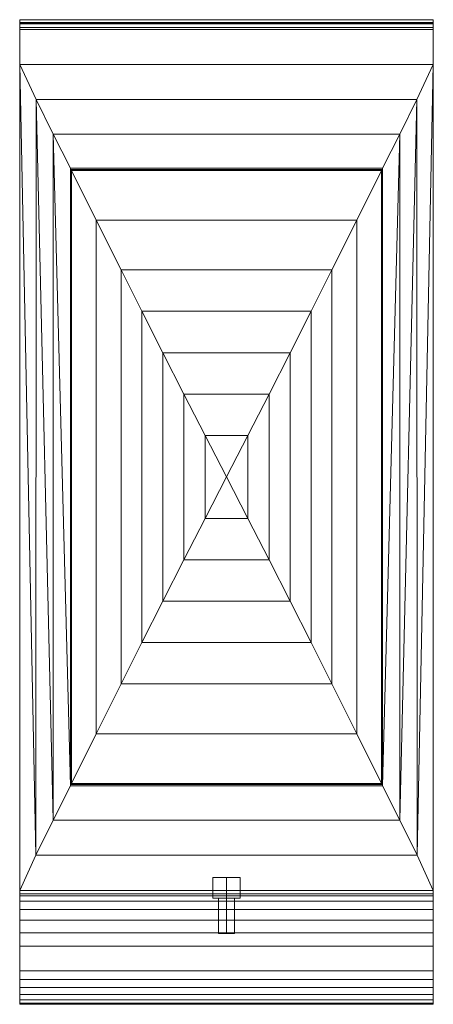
# Model space of a CAD drawing. Header units: millimetres. Extents: x -56 to 56, y -139 to 125.
import ezdxf

# ---------------------------------------------------------------- set-up
doc = ezdxf.new("R2010")
doc.units = ezdxf.units.MM
doc.layers.add('M-520-M_DRAINAGE_FW', color=2, linetype='Continuous', lineweight=30)

# ---------------------------------------------------------------- blocks, each defined once
blk = doc.blocks.new('FFAS8006-010090BF0 - Automatic Soap Dispenser-3341-3D View 1')
at = {"layer": 'M-520-M_DRAINAGE_FW', "lineweight": 9}
mesh = blk.add_polyface(dxfattribs=at)
corners = [(-55.5, 124.23, 43.57), (-55.5, 124.99), (-55.5, -130.03), (-55.5, -132.36, 0.31), (-55.5, -134.53, 1.21), (-55.5, -136.39, 2.64), (-55.5, -137.82, 4.5), (-55.5, -138.72, 6.67), (-55.5, -139.03, 9), (-55.5, -139.03, 27.6), (-55.5, -138.72, 29.93), (-55.5, -137.82, 32.1), (-55.5, -136.39, 33.96), (-55.5, -134.53, 35.39), (-55.5, -132.36, 36.29), (-55.5, -130.03, 36.6), (-55.5, -123.41, 36.6), (-55.5, -119.83, 37.07), (-55.5, -116.48, 38.44), (-55.5, -113.6, 40.61), (-55.5, -111.37, 43.46), (-55.5, -109.95, 46.78), (-55.5, -109.42, 50.36), (-55.5, -108.53, 101), (-55.5, 112.98, 101.02), (-55.5, 122.33, 48.01), (-55.5, 122.9, 46.15), (-55.5, 123.91, 44.47), (-55.5, 124.08, 44.2), (-55.5, 124.19, 43.89)]
mesh.append_faces([[corners[k] for k in face] for face in [(8, 5, 6, 7), (0, 27, 28, 29)]], dxfattribs={"vtx0": -1})
mesh.append_faces([[corners[k] for k in face] for face in [(19, 2, 18), (18, 2, 17), (20, 2, 19), (17, 2, 16)]], dxfattribs={"vtx0": -1, "vtx1": -1})
mesh.append_faces([[corners[k] for k in face] for face in [(8, 16, 2, 3)]], dxfattribs={"vtx0": -1, "vtx1": -1, "vtx3": -1})
mesh.append_faces([[corners[k] for k in face] for face in [(16, 8, 9, 15), (9, 12, 13), (1, 25, 26)]], dxfattribs={"vtx0": -1, "vtx2": -1})
mesh.append_faces([[corners[k] for k in face] for face in [(9, 13, 14, 15)]], dxfattribs={"vtx0": -1, "vtx3": -1})
mesh.append_faces([[corners[k] for k in face] for face in [(24, 25, 22, 23)]], dxfattribs={"vtx1": -1})
mesh.append_faces([[corners[k] for k in face] for face in [(4, 5, 8, 3)]], dxfattribs={"vtx1": -1, "vtx2": -1})
mesh.append_faces([[corners[k] for k in face] for face in [(21, 22, 25, 1)]], dxfattribs={"vtx1": -1, "vtx2": -1, "vtx3": -1})
mesh.append_faces([[corners[k] for k in face] for face in [(1, 2, 20, 21), (26, 27, 0, 1)]], dxfattribs={"vtx1": -1, "vtx3": -1})
mesh.append_faces([[corners[k] for k in face] for face in [(9, 10, 11, 12)]], dxfattribs={"vtx3": -1})
mesh = blk.add_polyface(dxfattribs=at)
corners = [(55.5, 124.99), (55.5, -130.03), (-55.5, -130.03), (-55.5, 124.99)]
mesh.append_faces([[corners[k] for k in face] for face in [(0, 1, 2, 3)]])
mesh = blk.add_polyface(dxfattribs=at)
corners = [(55.5, 124.23, 43.57), (55.5, 124.99), (-55.5, 124.99), (-55.5, 124.23, 43.57)]
mesh.append_faces([[corners[k] for k in face] for face in [(0, 1, 2, 3)]])
mesh = blk.add_polyface(dxfattribs=at)
corners = [(55.5, 123.91, 44.47), (55.5, 124.08, 44.2), (55.5, 124.19, 43.89), (55.5, 124.23, 43.57), (-55.5, 124.23, 43.57), (-55.5, 124.19, 43.89), (-55.5, 124.08, 44.2), (-55.5, 123.91, 44.47)]
mesh.append_faces([[corners[k] for k in face] for face in [(1, 6, 7, 0)]], dxfattribs={"vtx0": -1})
mesh.append_faces([[corners[k] for k in face] for face in [(2, 5, 6, 1)]], dxfattribs={"vtx0": -1, "vtx2": -1})
mesh.append_faces([[corners[k] for k in face] for face in [(3, 4, 5, 2)]], dxfattribs={"vtx2": -1})
mesh = blk.add_polyface(dxfattribs=at)
corners = [(55.5, 124.23, 43.57), (55.5, 124.19, 43.89), (55.5, 124.08, 44.2), (55.5, 123.91, 44.47), (55.5, 122.9, 46.15), (55.5, 122.33, 48.01), (55.5, 112.98, 101), (55.5, -108.53, 101), (55.5, -109.42, 50.36), (55.5, -109.95, 46.78), (55.5, -111.37, 43.46), (55.5, -113.6, 40.61), (55.5, -116.48, 38.44), (55.5, -119.83, 37.07), (55.5, -123.41, 36.6), (55.5, -130.03, 36.6), (55.5, -132.36, 36.29), (55.5, -134.53, 35.39), (55.5, -136.39, 33.96), (55.5, -137.82, 32.1), (55.5, -138.72, 29.93), (55.5, -139.03, 27.6), (55.5, -139.03, 9), (55.5, -138.72, 6.67), (55.5, -137.82, 4.5), (55.5, -136.39, 2.64), (55.5, -134.53, 1.21), (55.5, -132.36, 0.31), (55.5, -130.03), (55.5, 124.99)]
mesh.append_faces([[corners[k] for k in face] for face in [(10, 29, 9)]], dxfattribs={"vtx0": -1, "vtx1": -1})
mesh.append_faces([[corners[k] for k in face] for face in [(9, 29, 5, 8)]], dxfattribs={"vtx0": -1, "vtx1": -1, "vtx2": -1})
mesh.append_faces([[corners[k] for k in face] for face in [(28, 12, 13), (29, 4, 5), (0, 3, 4, 29)]], dxfattribs={"vtx0": -1, "vtx2": -1})
mesh.append_faces([[corners[k] for k in face] for face in [(28, 13, 14, 22)]], dxfattribs={"vtx0": -1, "vtx2": -1, "vtx3": -1})
mesh.append_faces([[corners[k] for k in face] for face in [(22, 25, 26, 27)]], dxfattribs={"vtx0": -1, "vtx3": -1})
mesh.append_faces([[corners[k] for k in face] for face in [(2, 3, 0, 1)]], dxfattribs={"vtx1": -1})
mesh.append_faces([[corners[k] for k in face] for face in [(11, 12, 28), (17, 18, 21, 16), (15, 16, 21), (27, 28, 22)]], dxfattribs={"vtx1": -1, "vtx2": -1})
mesh.append_faces([[corners[k] for k in face] for face in [(10, 11, 28, 29), (21, 22, 14, 15)]], dxfattribs={"vtx1": -1, "vtx3": -1})
mesh.append_faces([[corners[k] for k in face] for face in [(6, 7, 8, 5), (19, 20, 21, 18)]], dxfattribs={"vtx2": -1})
mesh.append_faces([[corners[k] for k in face] for face in [(22, 23, 24, 25)]], dxfattribs={"vtx3": -1})
mesh = blk.add_polyface(dxfattribs=at)
corners = [(55.5, 122.33, 48.01), (55.5, 122.9, 46.15), (55.5, 123.91, 44.47), (-55.5, 123.91, 44.47), (-55.5, 122.9, 46.15), (-55.5, 122.33, 48.01)]
mesh.append_faces([[corners[k] for k in face] for face in [(2, 3, 4, 1), (5, 0, 1, 4)]], dxfattribs={"vtx2": -1})
mesh = blk.add_polyface(dxfattribs=at)
corners = [(55.5, 112.98, 101.02), (55.5, 122.33, 48.01), (-55.5, 122.33, 48.01), (-55.5, 112.98, 101.02)]
mesh.append_faces([[corners[k] for k in face] for face in [(3, 0, 1, 2)]])
mesh = blk.add_polyface(dxfattribs=at)
corners = [(55.5, 112.98, 101.02), (-55.5, 112.98, 101.02), (-51.09, 103.59, 101.94), (-46.51, 94.33, 103.3), (-41.9, 85.17, 105.1), (41.9, 85.17, 105.1), (46.51, 94.33, 103.3), (51.09, 103.59, 101.94)]
mesh.append_faces([[corners[k] for k in face] for face in [(2, 7, 0, 1)]], dxfattribs={"vtx0": -1})
mesh.append_faces([[corners[k] for k in face] for face in [(7, 2, 3, 6)]], dxfattribs={"vtx0": -1, "vtx2": -1})
mesh.append_faces([[corners[k] for k in face] for face in [(4, 5, 6, 3)]], dxfattribs={"vtx2": -1})
mesh = blk.add_polyface(dxfattribs=at)
corners = [(-41.58, -79.79, 105.24), (-41.58, 84.54, 105.24), (-41.74, 84.85, 105.17), (-41.9, 85.17, 105.1), (-46.51, 94.33, 103.3), (-51.09, 103.59, 101.94), (-55.5, 112.98, 101), (-55.5, -108.53, 101), (-51.17, -99, 101.92), (-46.55, -89.66, 103.29), (-41.9, -80.42, 105.1), (-41.74, -80.11, 105.17)]
mesh.append_faces([[corners[k] for k in face] for face in [(4, 10, 3)]], dxfattribs={"vtx0": -1, "vtx1": -1})
mesh.append_faces([[corners[k] for k in face] for face in [(9, 4, 5), (8, 5, 6), (5, 8, 9)]], dxfattribs={"vtx0": -1, "vtx2": -1})
mesh.append_faces([[corners[k] for k in face] for face in [(1, 2, 11, 0)]], dxfattribs={"vtx1": -1})
mesh.append_faces([[corners[k] for k in face] for face in [(9, 10, 4)]], dxfattribs={"vtx1": -1, "vtx2": -1})
mesh.append_faces([[corners[k] for k in face] for face in [(2, 3, 10, 11)]], dxfattribs={"vtx1": -1, "vtx3": -1})
mesh.append_faces([[corners[k] for k in face] for face in [(6, 7, 8)]], dxfattribs={"vtx2": -1})
mesh = blk.add_polyface(dxfattribs=at)
corners = [(41.58, 84.54, 105.24), (41.58, -79.79, 105.24), (41.74, -80.11, 105.17), (41.9, -80.42, 105.1), (46.55, -89.66, 103.29), (51.17, -99, 101.92), (55.5, -108.53, 101), (55.5, 112.98, 101), (51.09, 103.59, 101.94), (46.51, 94.33, 103.3), (41.9, 85.17, 105.1), (41.74, 84.85, 105.17)]
mesh.append_faces([[corners[k] for k in face] for face in [(2, 11, 0, 1), (7, 5, 6)]], dxfattribs={"vtx0": -1})
mesh.append_faces([[corners[k] for k in face] for face in [(3, 10, 11, 2), (3, 9, 10), (5, 7, 8), (4, 8, 9), (8, 4, 5)]], dxfattribs={"vtx0": -1, "vtx2": -1})
mesh.append_faces([[corners[k] for k in face] for face in [(3, 4, 9)]], dxfattribs={"vtx1": -1, "vtx2": -1})
mesh = blk.add_polyface(dxfattribs=at)
corners = [(41.9, 85.17, 105.1), (-41.9, 85.17, 105.1), (-41.74, 84.85, 105.17), (-41.58, 84.54, 105.24), (-34.99, 71.23, 107.93), (-28.3, 57.88, 110.14), (28.3, 57.88, 110.14), (34.99, 71.23, 107.93), (41.58, 84.54, 105.24), (41.74, 84.85, 105.17)]
mesh.append_faces([[corners[k] for k in face] for face in [(1, 2, 9, 0), (6, 7, 4, 5)]], dxfattribs={"vtx1": -1})
mesh.append_faces([[corners[k] for k in face] for face in [(8, 9, 2, 3), (3, 4, 7, 8)]], dxfattribs={"vtx1": -1, "vtx3": -1})
mesh = blk.add_polyface(dxfattribs=at)
corners = [(-28.3, -53.13, 110.14), (-28.3, 57.88, 110.14), (-34.99, 71.23, 107.93), (-41.58, 84.54, 105.24), (-41.58, -79.79, 105.24), (-34.99, -66.49, 107.93)]
mesh.append_faces([[corners[k] for k in face] for face in [(2, 3, 4, 5), (5, 0, 1, 2)]], dxfattribs={"vtx3": -1})
mesh = blk.add_polyface(dxfattribs=at)
corners = [(28.3, 57.88, 110.14), (28.3, -53.13, 110.14), (34.99, -66.49, 107.93), (41.58, -79.79, 105.24), (41.58, 84.54, 105.24), (34.99, 71.23, 107.93)]
mesh.append_faces([[corners[k] for k in face] for face in [(0, 1, 2, 5), (3, 4, 5, 2)]], dxfattribs={"vtx2": -1})
mesh = blk.add_polyface(dxfattribs=at)
corners = [(28.3, 57.88, 110.14), (-28.3, 57.88, 110.14), (-22.72, 46.8, 111.61), (-17.08, 35.7, 112.76), (-11.41, 24.6, 113.57), (-5.71, 13.49, 114.06), (0, 2.37, 114.22), (5.71, 13.49, 114.06), (11.41, 24.6, 113.57), (17.08, 35.7, 112.76), (22.72, 46.8, 111.61), (-28.3, -53.13, 110.14), (28.3, -53.13, 110.14), (22.72, -42.05, 111.61), (17.08, -30.96, 112.76), (11.41, -19.85, 113.57), (5.71, -8.74, 114.06), (0, 2.37, 114.22), (-5.71, -8.74, 114.06), (-11.41, -19.85, 113.57), (-17.08, -30.96, 112.76), (-22.72, -42.05, 111.61)]
mesh.append_faces([[corners[k] for k in face] for face in [(7, 5, 6), (18, 16, 17)]], dxfattribs={"vtx0": -1})
mesh.append_faces([[corners[k] for k in face] for face in [(1, 2, 10, 0)]], dxfattribs={"vtx1": -1})
mesh.append_faces([[corners[k] for k in face] for face in [(9, 10, 2, 3), (3, 4, 8, 9), (4, 5, 7, 8), (18, 19, 15, 16), (14, 15, 19, 20), (20, 21, 13, 14)]], dxfattribs={"vtx1": -1, "vtx3": -1})
mesh.append_faces([[corners[k] for k in face] for face in [(21, 11, 12, 13)]], dxfattribs={"vtx3": -1})
mesh = blk.add_polyface(dxfattribs=at)
corners = [(28.3, -53.13, 110.14), (28.3, 57.88, 110.14), (22.72, 46.8, 111.61), (17.08, 35.7, 112.76), (11.41, 24.6, 113.57), (5.71, 13.49, 114.06), (0, 2.37, 114.22), (5.71, -8.74, 114.06), (11.41, -19.85, 113.57), (17.08, -30.96, 112.76), (22.72, -42.05, 111.61), (-28.3, 57.88, 110.14), (-28.3, -53.13, 110.14), (-22.72, -42.05, 111.61), (-17.08, -30.96, 112.76), (-11.41, -19.85, 113.57), (-5.71, -8.74, 114.06), (0, 2.37, 114.22), (-5.71, 13.49, 114.06), (-11.41, 24.6, 113.57), (-17.08, 35.7, 112.76), (-22.72, 46.8, 111.61)]
mesh.append_faces([[corners[k] for k in face] for face in [(7, 5, 6), (2, 10, 0, 1), (18, 16, 17)]], dxfattribs={"vtx0": -1})
mesh.append_faces([[corners[k] for k in face] for face in [(5, 7, 8, 4), (4, 8, 9, 3), (3, 9, 10, 2)]], dxfattribs={"vtx0": -1, "vtx2": -1})
mesh.append_faces([[corners[k] for k in face] for face in [(12, 13, 21, 11)]], dxfattribs={"vtx1": -1})
mesh.append_faces([[corners[k] for k in face] for face in [(20, 21, 13, 14), (14, 15, 19, 20), (15, 16, 18, 19)]], dxfattribs={"vtx1": -1, "vtx3": -1})
mesh = blk.add_polyface(dxfattribs=at)
corners = [(28.3, -53.13, 110.14), (-28.3, -53.13, 110.14), (-34.99, -66.49, 107.93), (-41.58, -79.79, 105.24), (-41.74, -80.11, 105.17), (-41.9, -80.42, 105.1), (41.9, -80.42, 105.1), (41.74, -80.11, 105.17), (41.58, -79.79, 105.24), (34.99, -66.49, 107.93)]
mesh.append_faces([[corners[k] for k in face] for face in [(1, 2, 9, 0)]], dxfattribs={"vtx1": -1})
mesh.append_faces([[corners[k] for k in face] for face in [(8, 9, 2, 3), (3, 4, 7, 8)]], dxfattribs={"vtx1": -1, "vtx3": -1})
mesh.append_faces([[corners[k] for k in face] for face in [(4, 5, 6, 7)]], dxfattribs={"vtx3": -1})
mesh = blk.add_polyface(dxfattribs=at)
corners = [(-55.5, -108.53, 101), (55.5, -108.53, 101), (51.17, -99, 101.92), (46.55, -89.66, 103.29), (41.9, -80.42, 105.1), (-41.9, -80.42, 105.1), (-46.55, -89.66, 103.29), (-51.17, -99, 101.92)]
mesh.append_faces([[corners[k] for k in face] for face in [(6, 3, 4, 5)]], dxfattribs={"vtx0": -1})
mesh.append_faces([[corners[k] for k in face] for face in [(3, 6, 7, 2)]], dxfattribs={"vtx0": -1, "vtx2": -1})
mesh.append_faces([[corners[k] for k in face] for face in [(0, 1, 2, 7)]], dxfattribs={"vtx2": -1})
mesh = blk.add_polyface(dxfattribs=at)
corners = [(0, -105.03, 75.4), (-3.7, -105.03, 79.1), (0, -105.03, 82.8), (0, -105.03, 79.1)]
mesh.append_faces([[corners[k] for k in face] for face in [(3, 0, 1, 2)]])
mesh = blk.add_polyface(dxfattribs=at)
corners = [(0, -110.53, 75.4), (-3.7, -110.53, 79.1), (0, -110.53, 82.8), (0, -105.03, 82.8), (-3.7, -105.03, 79.1), (0, -105.03, 75.4)]
mesh.append_faces([[corners[k] for k in face] for face in [(2, 3, 4, 1), (5, 0, 1, 4)]], dxfattribs={"vtx2": -1})
mesh = blk.add_polyface(dxfattribs=at)
corners = [(0, -105.03, 82.8), (3.7, -105.03, 79.1), (0, -105.03, 75.4), (0, -105.03, 79.1)]
mesh.append_faces([[corners[k] for k in face] for face in [(1, 2, 3, 0)]])
mesh = blk.add_polyface(dxfattribs=at)
corners = [(0, -110.53, 82.8), (3.7, -110.53, 79.1), (0, -110.53, 75.4), (0, -105.03, 75.4), (3.7, -105.03, 79.1), (0, -105.03, 82.8)]
mesh.append_faces([[corners[k] for k in face] for face in [(2, 3, 4, 1), (5, 0, 1, 4)]], dxfattribs={"vtx2": -1})
mesh = blk.add_polyface(dxfattribs=at)
corners = [(55.5, -109.42, 50.36), (55.5, -108.53, 101), (-55.5, -108.53, 101), (-55.5, -109.42, 50.36)]
mesh.append_faces([[corners[k] for k in face] for face in [(3, 0, 1, 2)]])
mesh = blk.add_polyface(dxfattribs=at)
corners = [(55.5, -123.41, 36.6), (55.5, -119.83, 37.07), (55.5, -116.48, 38.44), (55.5, -113.6, 40.61), (55.5, -111.37, 43.46), (55.5, -109.95, 46.78), (55.5, -109.42, 50.36), (-55.5, -109.42, 50.36), (-55.5, -109.95, 46.78), (-55.5, -111.37, 43.46), (-55.5, -113.6, 40.61), (-55.5, -116.48, 38.44), (-55.5, -119.83, 37.07), (-55.5, -123.41, 36.6)]
mesh.append_faces([[corners[k] for k in face] for face in [(8, 5, 6, 7)]], dxfattribs={"vtx0": -1})
mesh.append_faces([[corners[k] for k in face] for face in [(9, 4, 5, 8), (4, 9, 10, 3), (12, 1, 2, 11), (3, 10, 11, 2)]], dxfattribs={"vtx0": -1, "vtx2": -1})
mesh.append_faces([[corners[k] for k in face] for face in [(13, 0, 1, 12)]], dxfattribs={"vtx2": -1})
mesh = blk.add_polyface(dxfattribs=at)
corners = [(0, -110.53, 76.95), (-2.15, -110.53, 79.1), (0, -110.53, 81.25), (0, -110.53, 82.8), (-3.7, -110.53, 79.1), (0, -110.53, 75.4)]
mesh.append_faces([[corners[k] for k in face] for face in [(2, 3, 4, 1)]], dxfattribs={"vtx2": -1})
mesh.append_faces([[corners[k] for k in face] for face in [(4, 5, 0, 1)]], dxfattribs={"vtx3": -1})
mesh = blk.add_polyface(dxfattribs=at)
corners = [(0, -120.03, 76.95), (-2.15, -120.03, 79.1), (0, -120.03, 81.25), (0, -110.53, 81.25), (-2.15, -110.53, 79.1), (0, -110.53, 76.95)]
mesh.append_faces([[corners[k] for k in face] for face in [(2, 3, 4, 1), (5, 0, 1, 4)]], dxfattribs={"vtx2": -1})
mesh = blk.add_polyface(dxfattribs=at)
corners = [(0, -110.53, 81.25), (2.15, -110.53, 79.1), (0, -110.53, 76.95), (0, -110.53, 75.4), (3.7, -110.53, 79.1), (0, -110.53, 82.8)]
mesh.append_faces([[corners[k] for k in face] for face in [(4, 1, 2, 3)]], dxfattribs={"vtx0": -1})
mesh.append_faces([[corners[k] for k in face] for face in [(4, 5, 0, 1)]], dxfattribs={"vtx3": -1})
mesh = blk.add_polyface(dxfattribs=at)
corners = [(0, -120.03, 81.25), (2.15, -120.03, 79.1), (0, -120.03, 76.95), (0, -110.53, 76.95), (2.15, -110.53, 79.1), (0, -110.53, 81.25)]
mesh.append_faces([[corners[k] for k in face] for face in [(2, 3, 4, 1), (5, 0, 1, 4)]], dxfattribs={"vtx2": -1})
mesh = blk.add_polyface(dxfattribs=at)
corners = [(0, -120.03, 79.1), (0, -120.03, 81.25), (-2.15, -120.03, 79.1), (0, -120.03, 76.95)]
mesh.append_faces([[corners[k] for k in face] for face in [(2, 3, 0, 1)]])
mesh = blk.add_polyface(dxfattribs=at)
corners = [(0, -120.03, 79.1), (0, -120.03, 76.95), (2.15, -120.03, 79.1), (0, -120.03, 81.25)]
mesh.append_faces([[corners[k] for k in face] for face in [(0, 1, 2, 3)]])
mesh = blk.add_polyface(dxfattribs=at)
corners = [(55.5, -130.03, 36.6), (55.5, -123.41, 36.6), (-55.5, -123.41, 36.6), (-55.5, -130.03, 36.6)]
mesh.append_faces([[corners[k] for k in face] for face in [(3, 0, 1, 2)]])
mesh = blk.add_polyface(dxfattribs=at)
corners = [(55.5, -139.03, 27.6), (55.5, -138.72, 29.93), (55.5, -137.82, 32.1), (55.5, -136.39, 33.96), (55.5, -134.53, 35.39), (55.5, -132.36, 36.29), (55.5, -130.03, 36.6), (-55.5, -130.03, 36.6), (-55.5, -132.36, 36.29), (-55.5, -134.53, 35.39), (-55.5, -136.39, 33.96), (-55.5, -137.82, 32.1), (-55.5, -138.72, 29.93), (-55.5, -139.03, 27.6)]
mesh.append_faces([[corners[k] for k in face] for face in [(1, 12, 13, 0)]], dxfattribs={"vtx0": -1})
mesh.append_faces([[corners[k] for k in face] for face in [(5, 8, 9, 4), (4, 9, 10, 3), (2, 11, 12, 1), (11, 2, 3, 10)]], dxfattribs={"vtx0": -1, "vtx2": -1})
mesh.append_faces([[corners[k] for k in face] for face in [(6, 7, 8, 5)]], dxfattribs={"vtx2": -1})
mesh = blk.add_polyface(dxfattribs=at)
corners = [(55.5, -130.03), (55.5, -132.36, 0.31), (55.5, -134.53, 1.21), (55.5, -136.39, 2.64), (55.5, -137.82, 4.5), (55.5, -138.72, 6.67), (55.5, -139.03, 9), (-55.5, -139.03, 9), (-55.5, -138.72, 6.67), (-55.5, -137.82, 4.5), (-55.5, -136.39, 2.64), (-55.5, -134.53, 1.21), (-55.5, -132.36, 0.31), (-55.5, -130.03)]
mesh.append_faces([[corners[k] for k in face] for face in [(1, 12, 13, 0)]], dxfattribs={"vtx0": -1})
mesh.append_faces([[corners[k] for k in face] for face in [(5, 8, 9, 4), (4, 9, 10, 3), (2, 11, 12, 1), (11, 2, 3, 10)]], dxfattribs={"vtx0": -1, "vtx2": -1})
mesh.append_faces([[corners[k] for k in face] for face in [(6, 7, 8, 5)]], dxfattribs={"vtx2": -1})
mesh = blk.add_polyface(dxfattribs=at)
corners = [(55.5, -139.03, 9), (55.5, -139.03, 27.6), (-55.5, -139.03, 27.6), (-55.5, -139.03, 9)]
mesh.append_faces([[corners[k] for k in face] for face in [(0, 1, 2, 3)]])

msp = doc.modelspace()

# ---------------------------------------------------------------- block references
at = {"layer": 'M-520-M_DRAINAGE_FW', "lineweight": 9}
msp.add_blockref('FFAS8006-010090BF0 - Automatic Soap Dispenser-3341-3D View 1', (0, 0), dxfattribs=at)

doc.saveas('drawing.dxf')
